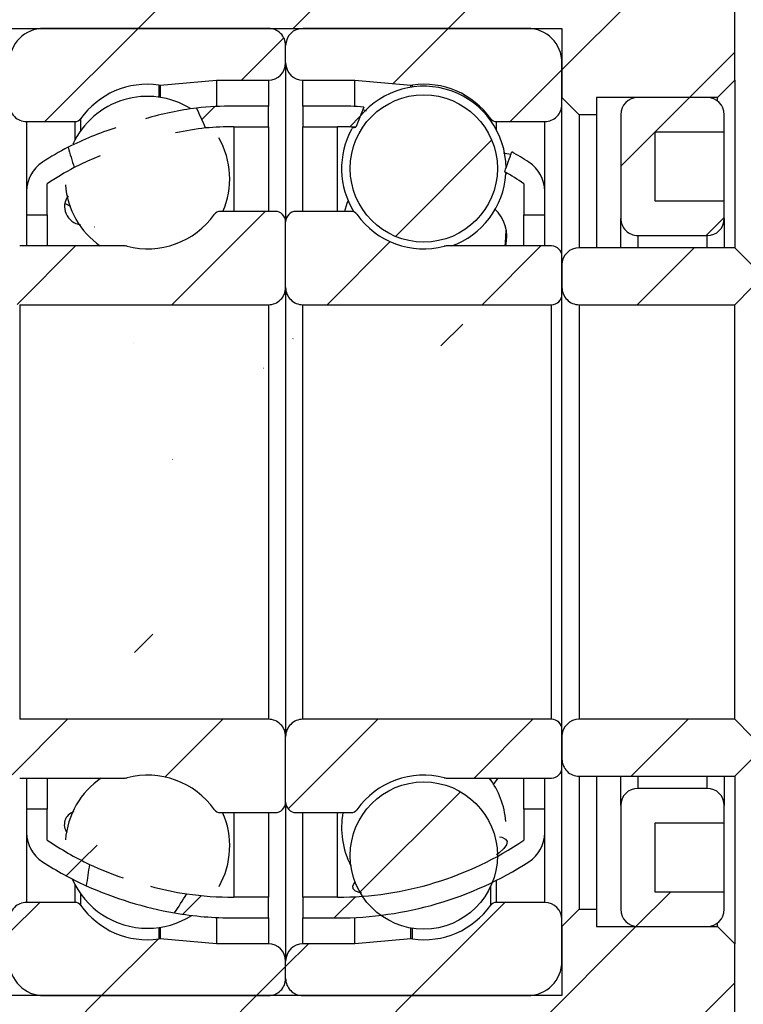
# Model space of a CAD drawing. Header units: millimetres. Extents: x 7 to 292, y 43 to 196.
# Tile 9 of 10: x 250 to 271, y 77 to 105. Entities that reach past the tile are written whole.
import ezdxf

# ---------------------------------------------------------------- set-up
doc = ezdxf.new("R2010")
doc.units = ezdxf.units.MM
doc.layers.add('FORMAT', color=7, linetype='Continuous')
doc.styles.add('SLDTEXTSTYLE0', font='TXT', dxfattribs={"width": 0.75})
doc.dimstyles.new('SLDDIMSTYLE3', dxfattribs={"dimtxt": 3.5, "dimasz": 2.5, "dimexe": 0, "dimexo": 0.0625, "dimgap": 0.875, "dimtad": 1, "dimdec": 1, "dimrnd": 1e-09, "dimzin": 12, "dimdsep": 46, "dimtxsty": 'SLDTEXTSTYLE0', "dimsah": 1, "dimcen": 0.09, "dimadec": 0, "dimazin": 3, "dimtfac": 1, "dimtdec": 1, "dimtofl": 0, "dimtmove": 0, "dimatfit": 3, "dimfxl": 0, "dimfrac": 2, "dimtolj": 1, "dimtzin": 12, "dimarcsym": 0})
pattern_1 = [(45, (0, 0), (-2.245064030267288, 2.245064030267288), [])]

# ---------------------------------------------------------------- blocks, each defined once
blk = doc.blocks.new('_D_4')
at = {"layer": 'FORMAT', "color": 7}
for p, q in [((270.3771273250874, 109.4311564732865), (270.3771273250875, 128.9624902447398)), ((278.9771273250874, 103.0311564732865), (278.9771273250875, 128.9624902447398)), ((270.3771273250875, 127.9624902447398), (278.9771273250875, 127.9624902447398))]:
    blk.add_line(p, q, dxfattribs=at)
for points in [[(270.3771273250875, 127.9624902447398), (272.8771273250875, 127.7124902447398), (272.8771273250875, 128.2124902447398)], [(278.9771273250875, 127.9624902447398), (276.4771273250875, 128.2124902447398), (276.4771273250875, 127.7124902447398)]]:
    blk.add_solid(points, dxfattribs=at)
at = {"layer": 'FORMAT', "color": 7, "char_height": 3.5, "attachment_point": 1, "style": 'SLDTEXTSTYLE0'}
for s, insert in [('(', (271.0247274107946, 132.4742271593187)), (')', (279.2108386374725, 132.4742271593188)), ('8.6', (272.7455607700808, 132.4742271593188))]:
    blk.add_mtext(s, dxfattribs=dict(at, insert=insert))
blk = doc.blocks.new('_D_9')
at = {"layer": 'FORMAT', "color": 7}
for p, q in [((249.3771273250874, 82.53115647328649), (249.3771273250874, 51.19412996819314)), ((278.9771273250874, 78.83115647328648), (278.9771273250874, 51.19412996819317)), ((249.3771273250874, 52.19412996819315), (278.9771273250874, 52.19412996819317))]:
    blk.add_line(p, q, dxfattribs=at)
for points in [[(249.3771273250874, 52.19412996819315), (251.8771273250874, 51.94412996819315), (251.8771273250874, 52.44412996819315)], [(278.9771273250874, 52.19412996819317), (276.4771273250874, 52.44412996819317), (276.4771273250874, 51.94412996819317)]]:
    blk.add_solid(points, dxfattribs=at)
at = {"layer": 'FORMAT', "color": 7, "insert": (259.9111214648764, 56.70586688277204), "char_height": 3.5, "attachment_point": 1, "style": 'SLDTEXTSTYLE0'}
blk.add_mtext('29.6', dxfattribs=at)

msp = doc.modelspace()

# ---------------------------------------------------------------- hatches: boundary and pattern name
at = {"layer": 'FORMAT', "linetype": 'Continuous', "lineweight": 18}
h = msp.add_hatch(dxfattribs=at)
h.set_pattern_fill('ANSI31', color=256, style=0)
h.set_pattern_definition(pattern_1)
h.paths.add_polyline_path([(253.3771273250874, 108.9311564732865), (253.3771273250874, 110.6811564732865), (247.8771273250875, 110.6811564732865), (247.3771273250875, 110.1811564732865), (247.3771273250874, 105.4311564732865), (247.8771273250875, 104.9311564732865), (265.3771273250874, 104.9311564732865), (265.3771273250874, 102.9311564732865), (265.8771273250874, 102.4311564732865), (266.3771273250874, 102.4311564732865), (266.3771273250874, 102.9311564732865), (269.8771273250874, 102.9311564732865), (270.3771273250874, 103.4311564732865), (270.3771273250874, 108.4311564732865), (269.8771273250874, 108.9311564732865)], flags=0)
h = msp.add_hatch(dxfattribs=at)
h.set_pattern_fill('ANSI31', color=256, style=0)
h.set_pattern_definition(pattern_1)
edge = h.paths.add_edge_path(flags=0)
edge.add_line((257.3771273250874, 103.9311564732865), (257.3771273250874, 104.4311564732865))
edge.add_arc((256.8771273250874, 104.4311564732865), 0.4999999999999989, 0, 90)
edge.add_line((256.8771273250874, 104.9311564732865), (250.3771273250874, 104.9311564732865))
edge.add_arc((250.3771273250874, 103.9311564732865), 0.9999999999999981, 90, 180)
edge.add_line((249.3771273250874, 103.9311564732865), (249.3771273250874, 102.7311564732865))
edge.add_arc((249.8771273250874, 102.7311564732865), 0.5000000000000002, 180, 270.0000000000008)
edge.add_line((249.8771273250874, 102.2311564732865), (251.2764484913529, 102.2311564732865))
edge.add_arc((251.2764484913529, 102.4311564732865), 0.1999999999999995, 270.0000000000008, 324.4710803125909)
edge.add_arc((253.3771273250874, 100.9311564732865), 2.38125, 82.10725288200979, 144.4710803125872, ccw=False)
edge.add_arc((253.7315824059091, 103.4879539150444), 0.2000000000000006, 262.107252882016, 274.9999999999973)
edge.add_line((253.7490135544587, 103.288714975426), (255.3771273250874, 103.4311564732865))
edge.add_line((255.3771273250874, 103.4311564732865), (256.8771273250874, 103.4311564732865))
edge.add_arc((256.8771273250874, 103.9311564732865), 0.5000000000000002, 270.0000000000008, 360.0000000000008)
h = msp.add_hatch(dxfattribs=at)
h.set_pattern_fill('ANSI31', color=256, style=0)
h.set_pattern_definition(pattern_1)
edge = h.paths.add_edge_path(flags=0)
edge.add_line((264.3771273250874, 104.9311564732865), (257.8771273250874, 104.9311564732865))
edge.add_arc((257.8771273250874, 104.4311564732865), 0.4999999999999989, 90, 180)
edge.add_line((257.3771273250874, 104.4311564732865), (257.3771273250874, 103.9311564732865))
edge.add_arc((257.8771273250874, 103.9311564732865), 0.5000000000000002, 180, 270.0000000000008)
edge.add_line((257.8771273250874, 103.4311564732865), (259.3771273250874, 103.4311564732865))
edge.add_line((259.3771273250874, 103.4311564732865), (261.0052410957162, 103.288714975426))
edge.add_arc((261.0226722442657, 103.4879539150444), 0.2000000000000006, 265.0000000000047, 277.8927471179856)
edge.add_arc((261.3771273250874, 100.9311564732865), 2.38125, 35.5289196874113, 97.89274711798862, ccw=False)
edge.add_arc((263.4778061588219, 102.4311564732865), 0.1999999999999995, 215.5289196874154, 270.0000000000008)
edge.add_line((263.4778061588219, 102.2311564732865), (264.8771273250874, 102.2311564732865))
edge.add_arc((264.8771273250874, 102.7311564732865), 0.5000000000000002, 270.0000000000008, 360.0000000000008)
edge.add_line((265.3771273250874, 102.7311564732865), (265.3771273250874, 103.9311564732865))
edge.add_arc((264.3771273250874, 103.9311564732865), 0.9999999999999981, 0, 90)
h = msp.add_hatch(dxfattribs=at)
h.set_pattern_fill('ANSI31', color=256, style=0)
h.set_pattern_definition(pattern_1)
edge = h.paths.add_edge_path(flags=0)
edge.add_arc((261.3771273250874, 100.8747336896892), 2.131919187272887, 0, 360)
h = msp.add_hatch(dxfattribs=at)
h.set_pattern_fill('ANSI31', color=256, style=0)
h.set_pattern_definition(pattern_1)
edge = h.paths.add_edge_path(flags=0)
edge.add_line((270.0771273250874, 99.43115647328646), (270.0771273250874, 99.93115647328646))
edge.add_line((270.0771273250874, 99.93115647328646), (268.0771273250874, 99.93115647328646))
edge.add_line((268.0771273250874, 99.93115647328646), (268.0771273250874, 101.9311564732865))
edge.add_line((268.0771273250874, 101.9311564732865), (270.0771273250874, 101.9311564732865))
edge.add_line((270.0771273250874, 101.9311564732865), (270.0771273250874, 102.4311564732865))
edge.add_arc((269.5771273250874, 102.4311564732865), 0.5, 0, 90)
edge.add_line((269.5771273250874, 102.9311564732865), (267.5771273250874, 102.9311564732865))
edge.add_arc((267.5771273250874, 102.4311564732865), 0.5, 90, 180)
edge.add_line((267.0771273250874, 102.4311564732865), (267.0771273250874, 99.43115647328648))
edge.add_arc((267.5771273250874, 99.43115647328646), 0.5, 179.9999999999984, 270.0000000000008)
edge.add_line((267.5771273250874, 98.93115647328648), (269.5771273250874, 98.93115647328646))
edge.add_arc((269.5771273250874, 99.43115647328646), 0.5, 270.0000000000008, 360.0000000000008)
h = msp.add_hatch(dxfattribs=at)
h.set_pattern_fill('ANSI31', color=256, style=0)
h.set_pattern_definition(pattern_1)
edge = h.paths.add_edge_path(flags=0)
edge.add_arc((255.8771273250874, 92.41979283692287), 9.661363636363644, 89.99999999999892, 94.84289820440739, ccw=False)
edge.add_line((255.8771273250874, 102.0811564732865), (256.8771273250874, 102.0811564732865))
edge.add_line((256.8771273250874, 102.0811564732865), (256.8771273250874, 102.6811564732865))
edge.add_line((256.8771273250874, 102.6811564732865), (255.8771273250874, 102.6811564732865))
edge.add_arc((255.8771273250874, 92.41979283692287), 10.26136363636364, 89.99999999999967, 96.0335742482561)
edge.add_ellipse((257.1159741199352, 90.93115647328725), major_axis=(-7.607513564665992, 20.21238045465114), ratio=0.1076556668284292, start_angle=301.0113544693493, end_angle=302.99250601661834, ccw=False)
h = msp.add_hatch(dxfattribs=at)
h.set_pattern_fill('ANSI31', color=256, style=0)
h.set_pattern_definition(pattern_1)
edge = h.paths.add_edge_path(flags=0)
edge.add_line((257.8771273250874, 102.6811564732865), (257.8771273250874, 102.0811564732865))
edge.add_line((257.8771273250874, 102.0811564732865), (258.8771273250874, 102.0811564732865))
edge.add_arc((258.8771273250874, 92.41979283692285), 9.661363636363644, 86.82568665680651, 89.99999999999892, ccw=False)
edge.add_ellipse((257.6382805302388, 90.93115647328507), major_axis=(14.84513046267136, 39.63676801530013), ratio=0.05493137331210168, start_angle=73.98153351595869, end_angle=74.86640462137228, ccw=False)
edge.add_arc((258.8771273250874, 92.41979283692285), 10.26136363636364, 85.7253245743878, 89.99999999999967)
edge.add_line((258.8771273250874, 102.6811564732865), (257.8771273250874, 102.6811564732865))
h = msp.add_hatch(dxfattribs=at)
h.set_pattern_fill('ANSI31', color=256, style=0)
h.set_pattern_definition(pattern_1)
edge = h.paths.add_edge_path(flags=0)
edge.add_ellipse((257.1159741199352, 90.93115647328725), major_axis=(-7.607513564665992, 20.21238045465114), ratio=0.1076556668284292, start_angle=56.217505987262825, end_angle=58.146437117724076, ccw=False)
edge.add_arc((255.8771273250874, 92.41979283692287), 10.26136363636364, 117.8887737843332, 122.6752865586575)
edge.add_arc((250.8771273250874, 100.2154875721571), 0.9999999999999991, 122.6752865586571, 180)
edge.add_line((249.8771273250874, 100.2154875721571), (249.8771273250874, 99.53115647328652))
edge.add_line((249.8771273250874, 99.53115647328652), (250.4771273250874, 99.53115647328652))
edge.add_line((250.4771273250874, 99.53115647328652), (250.4771273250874, 100.4311564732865))
edge.add_arc((255.8771273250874, 92.41979283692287), 9.661363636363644, 118.5964707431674, 123.98164658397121, ccw=False)
h = msp.add_hatch(dxfattribs=at)
h.set_pattern_fill('ANSI31', color=256, style=0)
h.set_pattern_definition(pattern_1)
edge = h.paths.add_edge_path(flags=0)
edge.add_arc((263.8771273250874, 100.2154875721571), 0.9999999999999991, 0, 57.32471344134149)
edge.add_arc((258.8771273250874, 92.41979283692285), 10.26136363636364, 57.32471344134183, 60.54167285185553)
edge.add_ellipse((257.6382805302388, 90.93115647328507), major_axis=(14.84513046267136, 39.63676801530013), ratio=0.05493137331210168, start_angle=285.5635579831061, end_angle=286.42176063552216, ccw=False)
edge.add_arc((258.8771273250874, 92.41979283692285), 9.661363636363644, 56.018353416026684, 59.92468563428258, ccw=False)
edge.add_line((264.2771273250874, 100.4311564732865), (264.2771273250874, 99.53115647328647))
edge.add_line((264.2771273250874, 99.53115647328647), (264.8771273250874, 99.53115647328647))
edge.add_line((264.8771273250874, 99.53115647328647), (264.8771273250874, 100.2154875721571))
h = msp.add_hatch(dxfattribs=at)
h.set_pattern_fill('ANSI31', color=256, style=0)
h.set_pattern_definition(pattern_1)
edge = h.paths.add_edge_path(flags=0)
edge.add_line((249.3771273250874, 98.33115647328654), (249.3771273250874, 97.23115647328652))
edge.add_arc((249.6771273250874, 97.23115647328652), 0.3000000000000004, 180, 269.9999999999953)
edge.add_line((249.6771273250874, 96.9311564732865), (256.8771273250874, 96.93115647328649))
edge.add_arc((256.8771273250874, 97.43115647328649), 0.5000000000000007, 270.0000000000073, 360.0000000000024)
edge.add_line((257.3771273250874, 97.4311564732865), (257.3771273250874, 99.3311564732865))
edge.add_arc((257.0771273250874, 99.3311564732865), 0.3000000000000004, 0, 90)
edge.add_line((257.0771273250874, 99.63115647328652), (255.4778061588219, 99.63115647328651))
edge.add_arc((255.4778061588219, 99.4311564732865), 0.2000000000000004, 90, 144.4710803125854)
edge.add_arc((253.3771273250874, 100.9311564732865), 2.38125, 255.58614653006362, 324.4710803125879, ccw=False)
edge.add_arc((252.7345920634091, 98.4311564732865), 0.1999999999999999, 75.5861465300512, 90)
edge.add_line((252.7345920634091, 98.63115647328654), (249.6771273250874, 98.63115647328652))
edge.add_arc((249.6771273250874, 98.33115647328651), 0.2999999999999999, 90.00000000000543, 179.9999999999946)
h = msp.add_hatch(dxfattribs=at)
h.set_pattern_fill('ANSI31', color=256, style=0)
h.set_pattern_definition(pattern_1)
edge = h.paths.add_edge_path(flags=0)
edge.add_line((257.8771273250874, 96.93115647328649), (265.0771273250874, 96.93115647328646))
edge.add_arc((265.0771273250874, 97.23115647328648), 0.3000000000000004, 270.0000000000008, 360.0000000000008)
edge.add_line((265.3771273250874, 97.23115647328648), (265.3771273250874, 98.33115647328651))
edge.add_arc((265.0771273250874, 98.33115647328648), 0.2999999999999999, 5.428146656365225e-12, 90)
edge.add_line((265.0771273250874, 98.63115647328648), (262.0196625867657, 98.63115647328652))
edge.add_arc((262.0196625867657, 98.43115647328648), 0.1999999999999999, 90, 104.4138534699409)
edge.add_arc((261.3771273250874, 100.9311564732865), 2.38125, 215.528919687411, 284.41385346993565, ccw=False)
edge.add_arc((259.2764484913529, 99.43115647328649), 0.2000000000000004, 35.52891968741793, 90)
edge.add_line((259.2764484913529, 99.6311564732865), (257.6771273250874, 99.63115647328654))
edge.add_arc((257.6771273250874, 99.3311564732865), 0.3000000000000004, 90, 180)
edge.add_line((257.3771273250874, 99.3311564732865), (257.3771273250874, 97.43115647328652))
edge.add_arc((257.8771273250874, 97.43115647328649), 0.5000000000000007, 179.9999999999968, 269.9999999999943)
h = msp.add_hatch(dxfattribs=at)
h.set_pattern_fill('ANSI31', color=256, style=0)
h.set_pattern_definition(pattern_1)
edge = h.paths.add_edge_path(flags=0)
edge.add_line((270.3771273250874, 96.93115647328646), (270.8771273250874, 97.43115647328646))
edge.add_line((270.8771273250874, 97.43115647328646), (270.8771273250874, 98.08115647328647))
edge.add_line((270.8771273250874, 98.08115647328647), (270.3771273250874, 98.58115647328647))
edge.add_line((270.3771273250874, 98.58115647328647), (265.8771273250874, 98.58115647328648))
edge.add_arc((265.8771273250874, 98.08115647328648), 0.5, 90, 180)
edge.add_line((265.3771273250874, 98.08115647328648), (265.3771273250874, 97.43115647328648))
edge.add_arc((265.8771273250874, 97.43115647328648), 0.5, 180, 270.0000000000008)
edge.add_line((265.8771273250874, 96.93115647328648), (270.3771273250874, 96.93115647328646))
h = msp.add_hatch(dxfattribs=at)
h.set_pattern_fill('ANSI31', color=256, style=0)
h.set_pattern_definition(pattern_1)
edge = h.paths.add_edge_path(flags=0)
edge.add_arc((250.8771273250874, 81.64682537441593), 0.9999999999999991, 180, 237.3247134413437)
edge.add_arc((255.8771273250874, 89.44252010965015), 10.26136363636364, 237.324713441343, 245.3968653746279)
edge.add_ellipse((257.1159741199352, 90.93115647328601), major_axis=(-5.19179546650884, -13.68495084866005), ratio=0.1588474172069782, start_angle=321.52067014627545, end_angle=325.5502889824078, ccw=False)
edge.add_arc((255.8771273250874, 89.44252010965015), 9.661363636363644, 236.0183534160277, 244.3766976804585, ccw=False)
edge.add_line((250.4771273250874, 81.4311564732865), (250.4771273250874, 82.33115647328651))
edge.add_line((250.4771273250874, 82.33115647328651), (249.8771273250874, 82.33115647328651))
edge.add_line((249.8771273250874, 82.33115647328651), (249.8771273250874, 81.64682537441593))
h = msp.add_hatch(dxfattribs=at)
h.set_pattern_fill('ANSI31', color=256, style=0)
h.set_pattern_definition(pattern_1)
edge = h.paths.add_edge_path(flags=0)
edge.add_line((256.8771273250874, 79.18115647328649), (256.8771273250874, 79.7811564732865))
edge.add_line((256.8771273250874, 79.7811564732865), (255.8771273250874, 79.78115647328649))
edge.add_arc((255.8771273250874, 89.44252010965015), 9.661363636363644, 261.87580150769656, 270, ccw=False)
edge.add_ellipse((257.1159741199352, 90.93115647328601), major_axis=(-5.19179546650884, -13.68495084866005), ratio=0.1588474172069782, start_angle=35.61428748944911, end_angle=39.720842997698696, ccw=False)
edge.add_arc((255.8771273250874, 89.44252010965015), 10.26136363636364, 260.3733447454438, 270.0000000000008)
edge.add_line((255.8771273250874, 79.18115647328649), (256.8771273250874, 79.18115647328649))
h = msp.add_hatch(dxfattribs=at)
h.set_pattern_fill('ANSI31', color=256, style=0)
h.set_pattern_definition(pattern_1)
edge = h.paths.add_edge_path(flags=0)
edge.add_line((256.8771273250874, 84.9311564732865), (249.6771273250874, 84.93115647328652))
edge.add_arc((249.6771273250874, 84.63115647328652), 0.3000000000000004, 90, 180)
edge.add_line((249.3771273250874, 84.63115647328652), (249.3771273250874, 83.53115647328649))
edge.add_arc((249.6771273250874, 83.53115647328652), 0.2999999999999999, 180.0000000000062, 270.0000000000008)
edge.add_line((249.6771273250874, 83.2311564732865), (252.7345920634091, 83.23115647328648))
edge.add_arc((252.7345920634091, 83.4311564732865), 0.1999999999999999, 270.0000000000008, 284.4138534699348)
edge.add_arc((253.3771273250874, 80.93115647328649), 2.38125, 35.52891968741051, 104.41385346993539, ccw=False)
edge.add_arc((255.4778061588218, 82.43115647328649), 0.2000000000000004, 215.5289196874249, 270.0000000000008)
edge.add_line((255.4778061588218, 82.2311564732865), (257.0771273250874, 82.23115647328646))
edge.add_arc((257.0771273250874, 82.53115647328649), 0.3000000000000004, 270.0000000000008, 360.0000000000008)
edge.add_line((257.3771273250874, 82.53115647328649), (257.3771273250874, 84.43115647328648))
edge.add_arc((256.8771273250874, 84.4311564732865), 0.5000000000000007, 359.9999999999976, 450.0000000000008)
h = msp.add_hatch(dxfattribs=at)
h.set_pattern_fill('ANSI31', color=256, style=0)
h.set_pattern_definition(pattern_1)
edge = h.paths.add_edge_path(flags=0)
edge.add_line((265.3771273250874, 83.53115647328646), (265.3771273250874, 84.63115647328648))
edge.add_arc((265.0771273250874, 84.63115647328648), 0.3000000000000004, 0, 90)
edge.add_line((265.0771273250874, 84.93115647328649), (257.8771273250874, 84.93115647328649))
edge.add_arc((257.8771273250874, 84.4311564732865), 0.5000000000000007, 90, 180.0000000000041)
edge.add_line((257.3771273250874, 84.43115647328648), (257.3771273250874, 82.5311564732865))
edge.add_arc((257.6771273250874, 82.5311564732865), 0.3000000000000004, 180, 270.0000000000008)
edge.add_line((257.6771273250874, 82.23115647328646), (259.2764484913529, 82.23115647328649))
edge.add_arc((259.2764484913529, 82.43115647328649), 0.2000000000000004, 270.0000000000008, 324.4710803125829)
edge.add_arc((261.3771273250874, 80.93115647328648), 2.38125, 75.5861465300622, 144.4710803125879, ccw=False)
edge.add_arc((262.0196625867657, 83.43115647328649), 0.1999999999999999, 255.5861465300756, 270.0000000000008)
edge.add_line((262.0196625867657, 83.23115647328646), (265.0771273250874, 83.23115647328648))
edge.add_arc((265.0771273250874, 83.53115647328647), 0.2999999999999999, 270.0000000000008, 359.9999999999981)
h = msp.add_hatch(dxfattribs=at)
h.set_pattern_fill('ANSI31', color=256, style=0)
h.set_pattern_definition(pattern_1)
edge = h.paths.add_edge_path(flags=0)
edge.add_line((270.8771273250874, 84.43115647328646), (270.3771273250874, 84.93115647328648))
edge.add_line((270.3771273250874, 84.93115647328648), (265.8771273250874, 84.93115647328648))
edge.add_arc((265.8771273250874, 84.43115647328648), 0.5, 90, 180)
edge.add_line((265.3771273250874, 84.43115647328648), (265.3771273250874, 83.78115647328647))
edge.add_arc((265.8771273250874, 83.78115647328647), 0.5, 180, 270.0000000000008)
edge.add_line((265.8771273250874, 83.28115647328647), (270.3771273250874, 83.28115647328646))
edge.add_line((270.3771273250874, 83.28115647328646), (270.8771273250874, 83.78115647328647))
edge.add_line((270.8771273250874, 83.78115647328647), (270.8771273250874, 84.43115647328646))
h = msp.add_hatch(dxfattribs=at)
h.set_pattern_fill('ANSI31', color=256, style=0)
h.set_pattern_definition(pattern_1)
edge = h.paths.add_edge_path(flags=0)
edge.add_arc((261.3771273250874, 80.98757925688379), 2.13191918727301, 0, 360)
h = msp.add_hatch(dxfattribs=at)
h.set_pattern_fill('ANSI31', color=256, style=0)
h.set_pattern_definition(pattern_1)
edge = h.paths.add_edge_path(flags=0)
edge.add_line((268.0771273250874, 79.93115647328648), (268.0771273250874, 81.93115647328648))
edge.add_line((268.0771273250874, 81.93115647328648), (270.0771273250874, 81.93115647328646))
edge.add_line((270.0771273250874, 81.93115647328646), (270.0771273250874, 82.43115647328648))
edge.add_arc((269.5771273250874, 82.43115647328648), 0.5, 0, 90)
edge.add_line((269.5771273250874, 82.93115647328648), (267.5771273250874, 82.93115647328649))
edge.add_arc((267.5771273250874, 82.43115647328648), 0.5, 90, 180)
edge.add_line((267.0771273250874, 82.43115647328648), (267.0771273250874, 79.43115647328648))
edge.add_arc((267.5771273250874, 79.43115647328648), 0.5, 180, 270.0000000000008)
edge.add_line((267.5771273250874, 78.93115647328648), (269.5771273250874, 78.93115647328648))
edge.add_arc((269.5771273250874, 79.43115647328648), 0.5, 270.0000000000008, 360.0000000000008)
edge.add_line((270.0771273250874, 79.43115647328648), (270.0771273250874, 79.93115647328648))
edge.add_line((270.0771273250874, 79.93115647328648), (268.0771273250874, 79.93115647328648))
h = msp.add_hatch(dxfattribs=at)
h.set_pattern_fill('ANSI31', color=256, style=0)
h.set_pattern_definition(pattern_1)
edge = h.paths.add_edge_path(flags=0)
edge.add_arc((258.8771273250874, 89.44252010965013), 9.661363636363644, 270, 303.9816465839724, ccw=False)
edge.add_line((258.8771273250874, 79.78115647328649), (257.8771273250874, 79.7811564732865))
edge.add_line((257.8771273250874, 79.7811564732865), (257.8771273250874, 79.18115647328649))
edge.add_line((257.8771273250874, 79.18115647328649), (258.8771273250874, 79.18115647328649))
edge.add_arc((258.8771273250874, 89.44252010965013), 10.26136363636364, 270.0000000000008, 302.6752865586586)
edge.add_arc((263.8771273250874, 81.6468253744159), 0.9999999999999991, 302.6752865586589, 360.0000000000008)
edge.add_line((264.8771273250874, 81.6468253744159), (264.8771273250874, 82.33115647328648))
edge.add_line((264.8771273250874, 82.33115647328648), (264.2771273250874, 82.33115647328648))
edge.add_line((264.2771273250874, 82.33115647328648), (264.2771273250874, 81.43115647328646))
h = msp.add_hatch(dxfattribs=at)
h.set_pattern_fill('ANSI31', color=256, style=0)
h.set_pattern_definition(pattern_1)
edge = h.paths.add_edge_path(flags=0)
edge.add_line((250.3771273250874, 76.93115647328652), (256.8771273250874, 76.93115647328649))
edge.add_arc((256.8771273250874, 77.43115647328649), 0.4999999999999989, 270.0000000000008, 360.0000000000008)
edge.add_line((257.3771273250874, 77.43115647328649), (257.3771273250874, 77.93115647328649))
edge.add_arc((256.8771273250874, 77.93115647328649), 0.5000000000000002, 0, 90)
edge.add_line((256.8771273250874, 78.43115647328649), (255.3771273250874, 78.43115647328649))
edge.add_line((255.3771273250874, 78.43115647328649), (253.7490135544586, 78.57359797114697))
edge.add_arc((253.7315824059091, 78.37435903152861), 0.2000000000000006, 85.0000000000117, 97.89274711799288)
edge.add_arc((253.3771273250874, 80.93115647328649), 2.38125, 215.5289196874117, 277.8927471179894, ccw=False)
edge.add_arc((251.2764484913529, 79.4311564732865), 0.1999999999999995, 35.52891968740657, 90)
edge.add_line((251.2764484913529, 79.6311564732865), (249.8771273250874, 79.63115647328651))
edge.add_arc((249.8771273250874, 79.13115647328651), 0.5000000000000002, 90, 180)
edge.add_line((249.3771273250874, 79.13115647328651), (249.3771273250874, 77.9311564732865))
edge.add_arc((250.3771273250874, 77.9311564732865), 0.9999999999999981, 180, 270.0000000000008)
h = msp.add_hatch(dxfattribs=at)
h.set_pattern_fill('ANSI31', color=256, style=0)
h.set_pattern_definition(pattern_1)
edge = h.paths.add_edge_path(flags=0)
edge.add_line((257.3771273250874, 77.93115647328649), (257.3771273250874, 77.43115647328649))
edge.add_arc((257.8771273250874, 77.43115647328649), 0.4999999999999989, 180, 270.0000000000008)
edge.add_line((257.8771273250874, 76.93115647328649), (264.3771273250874, 76.93115647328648))
edge.add_arc((264.3771273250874, 77.93115647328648), 0.9999999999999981, 270.0000000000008, 360)
edge.add_line((265.3771273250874, 77.93115647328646), (265.3771273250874, 79.13115647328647))
edge.add_arc((264.8771273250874, 79.13115647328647), 0.5000000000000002, 0, 90)
edge.add_line((264.8771273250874, 79.63115647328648), (263.4778061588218, 79.63115647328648))
edge.add_arc((263.4778061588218, 79.43115647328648), 0.1999999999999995, 90, 144.4710803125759)
edge.add_arc((261.3771273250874, 80.93115647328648), 2.38125, 262.10725288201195, 324.4710803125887, ccw=False)
edge.add_arc((261.0226722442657, 78.3743590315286), 0.2000000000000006, 82.10725288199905, 95.00000000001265)
edge.add_line((261.0052410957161, 78.57359797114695), (259.3771273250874, 78.43115647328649))
edge.add_line((259.3771273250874, 78.43115647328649), (257.8771273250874, 78.43115647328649))
edge.add_arc((257.8771273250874, 77.93115647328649), 0.5000000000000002, 90, 180)
h = msp.add_hatch(dxfattribs=at)
h.set_pattern_fill('ANSI31', color=256, style=0)
h.set_pattern_definition(pattern_1)
h.paths.add_polyline_path([(247.3771273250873, 71.68115647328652), (247.8771273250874, 71.18115647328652), (253.3771273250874, 71.1811564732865), (253.3771273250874, 72.9311564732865), (269.8771273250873, 72.93115647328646), (270.3771273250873, 73.43115647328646), (270.3771273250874, 78.43115647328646), (269.8771273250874, 78.93115647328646), (266.3771273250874, 78.93115647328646), (266.3771273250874, 79.43115647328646), (265.8771273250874, 79.43115647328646), (265.3771273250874, 78.93115647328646), (265.3771273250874, 76.93115647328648), (247.8771273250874, 76.93115647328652), (247.3771273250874, 76.4311564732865)], flags=0)

# ---------------------------------------------------------------- linework, layer by layer
at = {"color": 7, "linetype": 'Continuous', "lineweight": 25}
for p, q in [((270.3771273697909, 103.4311570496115), (270.3771273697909, 108.4311562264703)), ((247.8771273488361, 104.9311568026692), (265.377126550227, 104.9311568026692)), ((256.8771270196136, 104.9311568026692), (250.3771273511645, 104.9311568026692)), ((264.3771282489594, 104.9311568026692), (257.8771271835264, 104.9311568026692)), ((265.377126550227, 104.9311568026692), (265.377126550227, 102.9311558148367)), ((257.37712710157, 103.9311569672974), (257.37712710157, 104.4311568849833)), ((257.37712710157, 103.9311569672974), (257.37712710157, 99.3311564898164)), ((265.377126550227, 102.7311558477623), (265.377126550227, 103.9311569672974)), ((253.7490133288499, 103.2887151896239), (255.377127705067, 103.4311570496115)), ((255.377127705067, 103.4311570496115), (255.377127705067, 102.6689678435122)), ((255.377127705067, 103.4311570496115), (256.8771270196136, 103.4311570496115)), ((257.8771271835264, 103.4311570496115), (259.3771274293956, 103.4311570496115)), ((259.3771274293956, 102.6689678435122), (259.3771274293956, 103.4311570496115)), ((259.3771274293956, 103.4311570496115), (261.0052413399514, 103.2887151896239)), ((270.3771273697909, 103.4311570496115), (269.8771282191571, 102.9311558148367)), ((270.3771273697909, 103.4311570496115), (270.3771273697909, 98.58115636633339)), ((265.877127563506, 102.4311558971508), (265.377126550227, 102.9311558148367)), ((269.8771282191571, 102.9311558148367), (266.3771267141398, 102.9311558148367)), ((266.3771267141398, 102.9311558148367), (266.3771267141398, 102.4311558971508)), ((269.5771268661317, 102.9311558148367), (267.5771265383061, 102.9311558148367)), ((269.8771282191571, 102.8311568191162), (269.8771282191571, 102.9311558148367)), ((256.8771270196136, 102.6811565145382), (255.8771277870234, 102.6811565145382)), ((256.8771270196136, 102.0811566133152), (256.8771270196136, 102.6811565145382)), ((258.8771273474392, 102.6811565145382), (257.8771271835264, 102.6811565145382)), ((257.8771271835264, 102.6811565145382), (257.8771271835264, 102.0811566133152)), ((265.377126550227, 98.33115665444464), (265.377126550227, 102.7311558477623)), ((265.877127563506, 102.4311558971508), (265.877127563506, 98.5811562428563)), ((266.3771267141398, 102.4311558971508), (265.877127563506, 102.4311558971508)), ((266.3771267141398, 102.4311558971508), (266.3771267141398, 98.5811562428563)), ((267.0771273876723, 102.4311558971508), (267.0771273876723, 99.43115639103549)), ((270.0771278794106, 101.9311566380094), (270.0771278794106, 102.4311558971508)), ((249.877127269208, 102.2311559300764), (251.2764485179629, 102.2311559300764)), ((255.8771277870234, 102.0811566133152), (256.8771270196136, 102.0811566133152)), ((256.8771270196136, 102.0811566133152), (256.8771270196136, 99.63115635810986)), ((257.8771271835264, 102.0811566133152), (258.8771273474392, 102.0811566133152)), ((257.8771271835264, 99.63115635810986), (257.8771271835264, 102.0811566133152)), ((263.4778059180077, 102.2311559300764), (264.8771273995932, 102.2311559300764)), ((268.0771275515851, 101.9311566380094), (270.0771278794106, 101.9311566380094)), ((268.0771275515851, 99.93115630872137), (268.0771275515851, 101.9311566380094)), ((270.0771278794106, 99.93115680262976), (270.0771278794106, 101.9311566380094)), ((250.4771274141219, 99.53115637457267), (250.4771274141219, 100.4311562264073)), ((264.2771265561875, 100.4311562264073), (264.2771265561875, 99.53115637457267)), ((249.877127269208, 100.2154875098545), (249.877127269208, 99.53115637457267)), ((264.8771273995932, 99.53115637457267), (264.8771273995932, 100.2154875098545)), ((270.0771278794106, 99.93115630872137), (268.0771275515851, 99.93115630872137)), ((270.0771278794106, 99.43115639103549), (270.0771278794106, 99.93115630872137)), ((249.877127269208, 99.53115637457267), (250.4771274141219, 99.53115637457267)), ((249.877127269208, 99.53115637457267), (249.877127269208, 98.63115652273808)), ((250.4771274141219, 99.53115637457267), (250.4771274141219, 98.63115652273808)), ((257.0771276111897, 99.63115635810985), (255.4778064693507, 99.63115635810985)), ((259.2764486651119, 99.63115635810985), (257.6771275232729, 99.63115635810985)), ((264.2771265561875, 99.53115637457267), (264.8771273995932, 99.53115637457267)), ((264.2771265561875, 98.63115652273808), (264.2771265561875, 99.53115637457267)), ((264.8771273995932, 98.63115652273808), (264.8771273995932, 99.53115637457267)), ((257.37712710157, 97.43115672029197), (257.37712710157, 99.33115640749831)), ((267.0771273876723, 98.58115653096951), (267.0771273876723, 99.43115639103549)), ((270.0771278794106, 99.43115639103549), (270.0771278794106, 98.58115653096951)), ((267.5771265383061, 98.93115647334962), (269.5771268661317, 98.93115647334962)), ((252.7345921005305, 98.63115652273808), (249.6771273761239, 98.63115652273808)), ((265.0771270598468, 98.63115652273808), (262.0196630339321, 98.63115652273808)), ((265.377126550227, 97.23115675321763), (265.377126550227, 98.33115657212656)), ((270.3771273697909, 98.5811565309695), (265.877127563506, 98.5811565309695)), ((270.3771273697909, 98.5811565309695), (270.8771265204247, 98.08115661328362)), ((265.377126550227, 98.08115661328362), (265.377126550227, 97.43115672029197)), ((257.37712710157, 97.43115672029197), (257.37712710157, 84.43115622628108)), ((265.377126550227, 84.63115619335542), (265.377126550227, 97.23115675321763)), ((270.8771265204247, 97.43115672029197), (270.3771273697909, 96.93115614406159)), ((249.6771273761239, 96.93115614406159), (249.6771273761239, 84.93115680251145)), ((249.6771273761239, 96.93115614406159), (256.8771270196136, 96.93115614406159)), ((256.8771270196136, 96.93115614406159), (256.8771270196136, 84.93115680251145)), ((257.8771271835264, 84.93115680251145), (257.8771271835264, 96.93115614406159)), ((257.8771271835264, 96.93115614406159), (265.0771270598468, 96.93115614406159)), ((265.0771270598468, 84.93115680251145), (265.0771270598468, 96.93115614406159)), ((265.877127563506, 96.93115614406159), (265.877127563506, 84.93115680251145)), ((265.877127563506, 96.93115614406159), (270.3771273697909, 96.93115614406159)), ((270.3771273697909, 84.93115680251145), (270.3771273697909, 96.93115614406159)), ((256.8771270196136, 84.93115680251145), (249.6771273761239, 84.93115680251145)), ((265.0771270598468, 84.93115680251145), (257.8771271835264, 84.93115680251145)), ((270.3771273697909, 84.93115680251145), (265.877127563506, 84.93115680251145)), ((270.3771273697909, 84.93115680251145), (270.8771265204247, 84.43115622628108)), ((257.37712710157, 82.53115653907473), (257.37712710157, 84.43115622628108)), ((265.377126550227, 83.53115637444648), (265.377126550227, 84.63115619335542)), ((265.377126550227, 84.43115622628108), (265.377126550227, 83.78115633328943)), ((265.377126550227, 79.13115709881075), (265.377126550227, 83.53115629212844)), ((270.8771265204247, 83.78115633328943), (270.3771273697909, 83.28115641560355)), ((249.6771273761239, 83.23115642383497), (252.7345921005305, 83.23115642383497)), ((249.877127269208, 83.23115642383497), (249.877127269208, 82.33115657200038)), ((250.4771274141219, 83.23115642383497), (250.4771274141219, 82.33115657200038)), ((262.0196630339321, 83.23115642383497), (265.0771270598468, 83.23115642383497)), ((264.2771265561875, 82.33115657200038), (264.2771265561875, 83.23115642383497)), ((264.8771273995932, 82.33115657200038), (264.8771273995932, 83.23115642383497)), ((265.877127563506, 83.28115670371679), (265.877127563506, 79.43115704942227)), ((265.877127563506, 83.28115641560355), (270.3771273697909, 83.28115641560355)), ((266.3771267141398, 83.28115670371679), (266.3771267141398, 79.43115704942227)), ((267.0771273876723, 82.43115655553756), (267.0771273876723, 83.28115641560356)), ((270.0771278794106, 83.28115641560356), (270.0771278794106, 82.43115655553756)), ((270.3771273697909, 83.2811565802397), (270.3771273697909, 78.43115589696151)), ((269.5771268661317, 82.93115647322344), (267.5771265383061, 82.93115647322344)), ((257.37712710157, 82.53115645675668), (257.37712710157, 77.93115597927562)), ((267.0771273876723, 82.43115655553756), (267.0771273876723, 79.43115704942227)), ((270.0771278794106, 81.93115663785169), (270.0771278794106, 82.43115655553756)), ((250.4771274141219, 82.33115657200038), (249.877127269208, 82.33115657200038)), ((249.877127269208, 82.33115657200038), (249.877127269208, 81.64682543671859)), ((250.4771274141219, 81.43115672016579), (250.4771274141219, 82.33115657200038)), ((255.4778064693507, 82.2311565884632), (257.0771276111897, 82.2311565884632)), ((256.8771270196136, 82.23115658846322), (256.8771270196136, 79.78115633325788)), ((257.6771275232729, 82.2311565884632), (259.2764486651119, 82.2311565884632)), ((257.8771271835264, 79.78115633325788), (257.8771271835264, 82.23115658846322)), ((264.8771273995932, 82.33115657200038), (264.2771265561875, 82.33115657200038)), ((264.2771265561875, 82.33115657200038), (264.2771265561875, 81.43115672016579)), ((264.8771273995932, 81.64682543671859), (264.8771273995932, 82.33115657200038)), ((268.0771275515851, 81.93115663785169), (270.0771278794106, 81.93115663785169)), ((268.0771275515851, 79.93115630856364), (268.0771275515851, 81.93115663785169)), ((270.0771278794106, 79.93115630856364), (270.0771278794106, 81.93115614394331)), ((270.0771278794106, 79.93115630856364), (268.0771275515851, 79.93115630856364)), ((270.0771278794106, 79.43115704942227), (270.0771278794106, 79.93115630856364)), ((251.2764485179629, 79.63115701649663), (249.877127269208, 79.63115701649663)), ((256.8771270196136, 79.78115633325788), (255.8771277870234, 79.78115633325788)), ((256.8771270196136, 79.18115643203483), (256.8771270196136, 79.78115633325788)), ((258.8771273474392, 79.78115633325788), (257.8771271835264, 79.78115633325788)), ((257.8771271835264, 79.78115633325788), (257.8771271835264, 79.18115643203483)), ((264.8771273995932, 79.63115701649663), (263.4778059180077, 79.63115701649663)), ((265.377126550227, 78.9311571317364), (265.877127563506, 79.43115704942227)), ((265.877127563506, 79.43115704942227), (266.3771267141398, 79.43115704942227)), ((266.3771267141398, 79.43115704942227), (266.3771267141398, 78.9311571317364)), ((255.377127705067, 79.19334510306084), (255.377127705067, 78.43115589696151)), ((255.8771277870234, 79.18115643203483), (256.8771270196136, 79.18115643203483)), ((257.8771271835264, 79.18115643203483), (258.8771273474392, 79.18115643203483)), ((259.3771274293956, 78.43115589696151), (259.3771274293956, 79.19334510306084)), ((265.377126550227, 77.93115597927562), (265.377126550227, 79.13115709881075)), ((269.8771282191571, 78.9311571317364), (269.8771282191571, 79.03115612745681)), ((265.377126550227, 78.9311571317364), (265.377126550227, 76.93115614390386)), ((266.3771267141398, 78.9311571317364), (269.8771282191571, 78.9311571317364)), ((267.5771265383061, 78.9311571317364), (269.5771268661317, 78.9311571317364)), ((269.8771282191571, 78.9311571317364), (270.3771273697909, 78.43115589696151)), ((255.377127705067, 78.43115589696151), (253.7490133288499, 78.57359775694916)), ((256.8771270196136, 78.43115589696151), (255.377127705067, 78.43115589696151)), ((259.3771274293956, 78.43115589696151), (257.8771271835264, 78.43115589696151)), ((261.0052413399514, 78.57359775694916), (259.3771274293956, 78.43115589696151)), ((270.3771273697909, 73.4311567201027), (270.3771273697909, 78.43115589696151)), ((257.37712710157, 77.43115606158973), (257.37712710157, 77.93115597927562)), ((265.377126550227, 76.93115614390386), (247.8771273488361, 76.93115614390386)), ((250.3771273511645, 76.93115614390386), (256.8771270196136, 76.93115614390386)), ((257.8771271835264, 76.93115614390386), (264.3771282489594, 76.93115614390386))]:
    msp.add_line(p, q, dxfattribs=at)
at = {"color": 8, "linetype": 'Continuous', "lineweight": 25}
for p, q in [((253.7041184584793, 103.2898478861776), (253.7041184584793, 102.9391732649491)), ((253.7490133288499, 103.2887151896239), (253.7490133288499, 102.9325127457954)), ((256.8771270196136, 103.4311570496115), (256.8771270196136, 102.681156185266)), ((257.8771271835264, 102.681156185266), (257.8771271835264, 103.4311570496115)), ((261.0052413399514, 103.2267652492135), (261.0052413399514, 103.2887151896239)), ((261.0501357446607, 103.2334257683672), (261.0501357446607, 103.2898478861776)), ((249.877127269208, 102.2311559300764), (249.877127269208, 100.2154871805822)), ((251.2764485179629, 102.2311559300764), (251.2764485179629, 101.7018642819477)), ((251.4392127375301, 102.3149333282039), (251.4392127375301, 101.9642583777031)), ((255.8771277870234, 102.0811566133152), (255.8771277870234, 99.63115635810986)), ((258.8771273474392, 99.63115635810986), (258.8771273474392, 102.0811566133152)), ((263.3150423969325, 102.2585108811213), (263.3150423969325, 102.3149333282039)), ((263.4778059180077, 101.9961167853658), (263.4778059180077, 102.2311559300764)), ((264.8771273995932, 100.2154871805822), (264.8771273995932, 102.2311559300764)), ((267.5771265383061, 98.93115647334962), (267.5771265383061, 98.58115653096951)), ((269.5771268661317, 98.58115653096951), (269.5771268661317, 98.93115647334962)), ((263.3150423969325, 83.17314923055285), (263.3150423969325, 83.23115665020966)), ((267.5771265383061, 83.28115641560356), (267.5771265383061, 82.93115647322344)), ((269.5771268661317, 82.93115647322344), (269.5771268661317, 83.28115641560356)), ((255.8771277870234, 82.23115658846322), (255.8771277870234, 79.78115633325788)), ((258.8771273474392, 79.78115633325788), (258.8771273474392, 82.23115658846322)), ((249.877127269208, 81.64682576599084), (249.877127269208, 79.63115701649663)), ((264.8771273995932, 79.63115701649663), (264.8771273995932, 81.64682576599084)), ((251.2764485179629, 80.14072196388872), (251.2764485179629, 79.63115701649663)), ((263.3150423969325, 79.54737961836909), (263.3150423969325, 80.09900349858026)), ((263.4778059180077, 79.63115701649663), (263.4778059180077, 80.27031562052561)), ((251.4392127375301, 79.87832786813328), (251.4392127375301, 79.54737961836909)), ((256.8771270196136, 79.1811567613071), (256.8771270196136, 78.43115589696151)), ((257.8771271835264, 78.43115589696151), (257.8771271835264, 79.1811567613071)), ((253.7041184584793, 78.90341298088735), (253.7041184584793, 78.57246506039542)), ((253.7490133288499, 78.9100735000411), (253.7490133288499, 78.57359775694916)), ((261.0052413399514, 78.57359775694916), (261.0052413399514, 78.88834581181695)), ((261.0501357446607, 78.57246506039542), (261.0501357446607, 78.88088614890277))]:
    msp.add_line(p, q, dxfattribs=at)
at = {"color": 7, "linetype": 'Continuous', "lineweight": 25, "flags": 128}
for points in [[(259.6160032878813, 102.5863366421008), (259.6638741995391, 102.5620159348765), (259.7097725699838, 102.5432707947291)], [(259.3264225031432, 102.0437144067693), (259.3224112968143, 102.0467684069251), (259.4121144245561, 102.0663327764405)], [(252.0072585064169, 101.2417560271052), (251.6386708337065, 101.0891916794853), (251.2528336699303, 100.9025904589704)], [(263.6834009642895, 101.3295261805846), (263.7827581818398, 101.3068482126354), (263.8993504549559, 101.2866068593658)], [(263.7188023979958, 100.780421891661), (263.7784480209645, 100.7389533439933), (263.7824378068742, 100.7154373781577), (263.7451308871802, 100.713127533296)], [(250.9894111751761, 99.8644467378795), (251.1454281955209, 99.78533397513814), (251.15697077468, 99.78226351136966)], [(259.1855413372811, 99.94344310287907), (259.1506195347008, 99.85655589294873), (259.0777388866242, 99.63115619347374)], [(263.7277002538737, 98.63115635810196), (263.7410144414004, 98.72512497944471), (263.7574709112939, 99.07786430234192)], [(263.520259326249, 83.23115658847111), (263.5024896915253, 83.1977216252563), (263.3744179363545, 83.0330005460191)], [(263.5726741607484, 81.52452087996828), (263.6324091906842, 81.51548433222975), (263.7409119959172, 81.46562757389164), (263.7860438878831, 81.39439314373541), (263.7691832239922, 81.2995584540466), (263.6917158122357, 81.18913667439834), (263.5513096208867, 81.06023547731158), (263.4778059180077, 81.0080454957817)], [(259.5769100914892, 79.90364198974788), (259.5333623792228, 79.90988565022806), (259.4033432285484, 79.95808287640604), (259.3322302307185, 80.02791394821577), (259.326063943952, 80.11288693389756), (259.3842036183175, 80.21571371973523), (259.3898502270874, 80.22110785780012)]]:
    msp.add_lwpolyline(points, dxfattribs=at)
at = {"color": 7, "linetype": 'Continuous', "lineweight": 25}
for centre, radius in [((261.3771273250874, 100.8747336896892), 2.131919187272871), ((261.3771273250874, 80.98757925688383), 2.131919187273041)]:
    msp.add_circle(centre, radius, dxfattribs=at)
for centre, radius, start, end in [((250.3771273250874, 103.9311564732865), 0.9999999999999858, 90, 179.9999999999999), ((256.8771273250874, 104.4311564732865), 0.5, 359.9999999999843, 90), ((257.8771273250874, 104.4311564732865), 0.5, 90, 179.9999999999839), ((264.3771273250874, 103.9311564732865), 1, 1.017777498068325e-13, 90), ((256.8771273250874, 103.9311564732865), 0.5000000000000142, 270.0000000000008, 3.053332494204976e-13), ((257.8771273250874, 103.9311564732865), 0.5000000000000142, 180.0000000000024, 270.0000000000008), ((253.3771273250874, 100.9311564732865), 2.381249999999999, 82.10725288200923, 144.4710803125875), ((253.7315824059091, 103.4879539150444), 0.2000000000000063, 262.1072528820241, 275.0000000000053), ((261.3771273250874, 100.8747336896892), 2.381250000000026, 0.3935465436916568, 140.5714770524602), ((261.0226722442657, 103.4879539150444), 0.2000000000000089, 265.0000000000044, 277.8927471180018), ((261.3771273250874, 100.9311564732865), 2.381250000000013, 35.52891968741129, 97.89274711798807), ((253.3771273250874, 100.5804811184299), 2.381250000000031, 58.35512042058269, 155.1898450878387), ((267.5771273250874, 102.4311564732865), 0.5, 90, 179.9999999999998), ((269.5771273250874, 102.4311564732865), 0.5, 0, 90), ((249.8771273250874, 102.7311564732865), 0.5000000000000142, 179.9999999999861, 270.0000000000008), ((255.9872380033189, 93.3181088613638), 9.381814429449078, 97.27905638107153, 106.5093356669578), ((255.8771273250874, 92.41979283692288), 10.26136363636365, 90, 96.0335742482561), ((258.8771273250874, 92.41979283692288), 10.26136363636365, 85.7253245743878, 90), ((264.8771273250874, 102.7311564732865), 0.5000000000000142, 270.0000000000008, 1.801466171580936e-11), ((255.2660687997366, 93.1526732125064), 9.329861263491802, 107.4890837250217, 116.6771700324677), ((251.2764484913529, 102.4311564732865), 0.2000000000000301, 270.0000000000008, 324.4710803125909), ((255.7983648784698, 94.92812514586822), 7.156577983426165, 95.91001853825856, 102.965350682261), ((255.8771273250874, 92.41979283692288), 9.66136363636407, 90, 94.84289820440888), ((258.8771273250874, 92.41979283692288), 9.66136363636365, 86.82568665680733, 90), ((263.4778061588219, 102.4311564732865), 0.2000000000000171, 215.5289196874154, 270.0000000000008), ((253.3771273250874, 100.5804811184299), 2.381250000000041, 336.5051575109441, 29.63373590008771), ((261.3771273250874, 100.8747336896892), 2.381249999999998, 151.2057091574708, 211.846435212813), ((255.8771273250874, 92.41979283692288), 10.26136363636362, 117.8887737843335, 122.6752865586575), ((258.8771273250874, 92.41979283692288), 10.26136363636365, 57.32471344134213, 60.54167285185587), ((250.8771273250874, 100.2154875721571), 0.9999999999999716, 122.6752865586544, 179.9999999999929), ((255.8771273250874, 92.41979283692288), 9.661363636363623, 118.5964707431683, 123.981646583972), ((263.8771273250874, 100.2154875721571), 1.000000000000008, 8.981886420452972e-12, 57.32471344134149), ((261.3771273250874, 100.8747336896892), 2.381250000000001, 289.5782615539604, 356.1560322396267), ((258.8771273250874, 92.41979283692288), 9.66136363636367, 56.01835341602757, 59.92468563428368), ((253.3771273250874, 100.5804811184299), 2.381250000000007, 184.2445839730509, 234.9462919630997), ((251.5000629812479, 99.77068864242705), 0.5242682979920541, 143.6954377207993, 263.2617079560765), ((253.3771273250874, 100.9311564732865), 2.381250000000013, 255.5861465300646, 324.4710803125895), ((255.4778061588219, 99.43115647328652), 0.2000000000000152, 90, 144.4710803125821), ((257.0771273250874, 99.33115647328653), 0.3000000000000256, 2.671665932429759e-11, 90), ((257.6771273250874, 99.33115647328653), 0.3000000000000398, 90, 179.9999999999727), ((259.2764484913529, 99.43115647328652), 0.2000000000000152, 35.52891968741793, 90), ((261.3771273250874, 100.9311564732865), 2.381249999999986, 215.5289196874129, 284.4138534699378), ((262.6946607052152, 98.89656723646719), 1.087492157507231, 345.8738351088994, 47.97269495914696), ((267.5771273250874, 99.43115647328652), 0.5000000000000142, 179.9999999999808, 270.0000000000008), ((269.5771273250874, 99.43115647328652), 0.5000000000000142, 270.0000000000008, 0), ((252.7345920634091, 98.43115647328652), 0.2000000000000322, 75.58614653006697, 90), ((262.0196625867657, 98.43115647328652), 0.2000000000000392, 90, 104.4138534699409), ((265.0771273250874, 98.33115647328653), 0.2999999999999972, 5.428809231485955e-12, 90), ((265.8771273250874, 98.08115647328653), 0.5, 90, 179.9999999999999), ((256.8771273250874, 97.43115647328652), 0.5, 270.0000000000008, 1.635584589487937e-12), ((257.8771273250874, 97.43115647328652), 0.5, 179.9999999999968, 270.0000000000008), ((265.0771273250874, 97.23115647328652), 0.3000000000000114, 270.0000000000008, 2.985480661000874e-11), ((265.8771273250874, 97.43115647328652), 0.5, 179.9999999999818, 270.0000000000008), ((256.8771273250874, 84.43115647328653), 0.5, 359.9999999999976, 90), ((257.8771273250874, 84.43115647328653), 0.5, 90, 180.0000000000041), ((265.0771273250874, 84.63115647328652), 0.3000000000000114, 2.976999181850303e-11, 90), ((265.8771273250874, 84.43115647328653), 0.5, 90, 179.9999999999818), ((265.0771273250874, 83.53115647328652), 0.2999999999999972, 270.0000000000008, 359.9999999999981), ((265.8771273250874, 83.78115647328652), 0.5, 179.9999999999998, 270.0000000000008), ((253.3771273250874, 81.26210487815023), 2.381249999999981, 124.2185748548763, 175.7638731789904), ((252.7345920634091, 83.43115647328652), 0.2000000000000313, 270.0000000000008, 284.4138534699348), ((253.3771273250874, 80.93115647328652), 2.381250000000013, 35.52891968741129, 104.4138534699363), ((261.3771273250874, 80.93115647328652), 2.381249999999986, 75.58614653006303, 144.4710803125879), ((262.0196625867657, 83.43115647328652), 0.2000000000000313, 255.5861465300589, 270.0000000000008), ((261.3771273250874, 81.78937177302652), 2.381250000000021, 4.474251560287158, 37.2629503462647), ((267.5771273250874, 82.43115647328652), 0.5, 90, 179.9999999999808), ((269.5771273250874, 82.43115647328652), 0.5, 1.017777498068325e-13, 90), ((257.0771273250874, 82.53115647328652), 0.3000000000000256, 270.0000000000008, 2.671665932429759e-11), ((257.6771273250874, 82.53115647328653), 0.3000000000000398, 179.9999999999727, 270.0000000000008), ((251.3602424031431, 81.87862170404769), 0.3911489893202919, 107.721514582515, 216.432869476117), ((255.4778061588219, 82.43115647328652), 0.200000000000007, 215.5289196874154, 270.0000000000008), ((253.3771273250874, 81.26210487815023), 2.381250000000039, 330.4240307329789, 24.01343227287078), ((261.3771273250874, 81.78937177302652), 2.381249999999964, 169.308176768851, 207.5835844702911), ((259.2764484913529, 82.43115647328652), 0.200000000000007, 270.0000000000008, 324.4710803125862), ((250.8771273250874, 81.64682537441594), 0.9999999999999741, 179.999999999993, 237.3247134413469), ((263.8771273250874, 81.64682537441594), 1.00000000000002, 302.6752865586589, 9.007330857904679e-12), ((255.8771273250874, 89.44252010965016), 9.66136363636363, 236.0183534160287, 244.376697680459), ((258.8771273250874, 89.44252010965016), 9.661363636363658, 270.0000000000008, 303.9816465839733), ((255.8771273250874, 89.44252010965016), 10.26136363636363, 237.3247134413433, 245.3968653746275), ((255.4802266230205, 88.70858035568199), 8.828054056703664, 244.6393839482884, 251.4456853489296), ((258.8771273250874, 89.44252010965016), 10.26136363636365, 270.0000000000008, 302.6752865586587), ((253.3771273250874, 81.26210487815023), 2.381250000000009, 203.5043213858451, 270.0000000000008), ((256.0921622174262, 90.14085271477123), 10.98623547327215, 245.8934898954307, 259.876711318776), ((255.7992259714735, 88.60254399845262), 8.818906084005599, 254.6528468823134, 261.6056238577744), ((255.8771273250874, 89.44252010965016), 9.661363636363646, 261.875801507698, 270.0000000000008), ((249.8771273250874, 79.13115647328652), 0.5, 90, 180.0000000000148), ((251.2764484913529, 79.43115647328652), 0.2000000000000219, 35.52891968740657, 90), ((253.3771273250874, 80.93115647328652), 2.381250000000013, 215.5289196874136, 277.8927471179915), ((261.3771273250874, 80.93115647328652), 2.381250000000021, 262.1072528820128, 324.4710803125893), ((263.4778061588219, 79.43115647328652), 0.1999999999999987, 90, 144.4710803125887), ((264.8771273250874, 79.13115647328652), 0.5, 1.791288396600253e-11, 90), ((253.3771273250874, 81.26210487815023), 2.381250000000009, 270.0000000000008, 302.5085399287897), ((255.8771273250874, 89.44252010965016), 10.26136363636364, 260.3733447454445, 270.0000000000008), ((267.5771273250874, 79.43115647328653), 0.5, 180.0000000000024, 270.0000000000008), ((269.5771273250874, 79.43115647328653), 0.5, 270.0000000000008, 359.9999999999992), ((253.7315824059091, 78.37435903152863), 0.2000000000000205, 84.99999999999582, 97.89274711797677), ((256.8771273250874, 77.93115647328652), 0.5, 2.035554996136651e-13, 90), ((257.8771273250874, 77.93115647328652), 0.5, 90, 179.9999999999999), ((261.0226722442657, 78.37435903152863), 0.200000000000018, 82.10725288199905, 94.99999999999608), ((250.3771273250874, 77.93115647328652), 1, 179.9999999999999, 270.0000000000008), ((264.3771273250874, 77.93115647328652), 1, 270.0000000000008, 1.017777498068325e-13), ((256.8771273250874, 77.43115647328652), 0.5, 270.0000000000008, 1.638621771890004e-11), ((257.8771273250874, 77.43115647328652), 0.5, 179.9999999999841, 270.0000000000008)]:
    msp.add_arc(centre, radius, start, end, dxfattribs=at)
for centre, major_axis, ratio, start_param, end_param in [((257.115974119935, 90.93115647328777), (-7.60751356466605, 20.21238045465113), 0.1076556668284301, 5.253639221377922, 5.288216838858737), ((257.6382805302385, 90.9311564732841), (14.84513046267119, 39.63676801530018), 0.05493137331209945, 1.291221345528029, 1.306665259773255), ((257.115974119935, 90.93115647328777), (-7.60751356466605, 20.21238045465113), 0.1076556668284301, 0.9811805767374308, 1.014846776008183), ((257.6382805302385, 90.9311564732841), (14.84513046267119, 39.63676801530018), 0.05493137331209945, 4.984024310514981, 4.999002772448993), ((257.1159741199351, 90.93115647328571), (-5.19179546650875, -13.68495084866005), 0.1588474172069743, 5.611594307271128, 5.681924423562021), ((257.1159741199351, 90.93115647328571), (-5.19179546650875, -13.68495084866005), 0.1588474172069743, 0.6215865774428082, 0.6932594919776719)]:
    msp.add_ellipse(centre, major_axis=major_axis, ratio=ratio, start_param=start_param, end_param=end_param, dxfattribs=at)

# ---------------------------------------------------------------- dimensions: what is measured, and where the dimension line sits
at = {"layer": 'FORMAT', "color": 7}
dim = msp.add_linear_dim(base=(278.9771273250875, 127.9624902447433), p1=(270.3771273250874, 108.4311564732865), p2=(278.9771273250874, 102.0311564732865), text='(<>)', dimstyle='SLDDIMSTYLE3', dxfattribs=at)
dim.commit()
dim.dimension.update_dxf_attribs({"geometry": '_D_4', "text_midpoint": (275.9781998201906, 127.9624902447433), "dimtype": 160})
dim = msp.add_linear_dim(base=(278.9771273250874, 52.19412996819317), p1=(249.3771273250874, 83.53115647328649), p2=(278.9771273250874, 79.83115647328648), angle=5.501499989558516e-14, dimstyle='SLDDIMSTYLE3', dxfattribs=at)
dim.commit()
dim.dimension.update_dxf_attribs({"geometry": '_D_9', "text_midpoint": (264.4368159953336, 52.19412996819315), "dimtype": 160})

doc.saveas('drawing.dxf')
